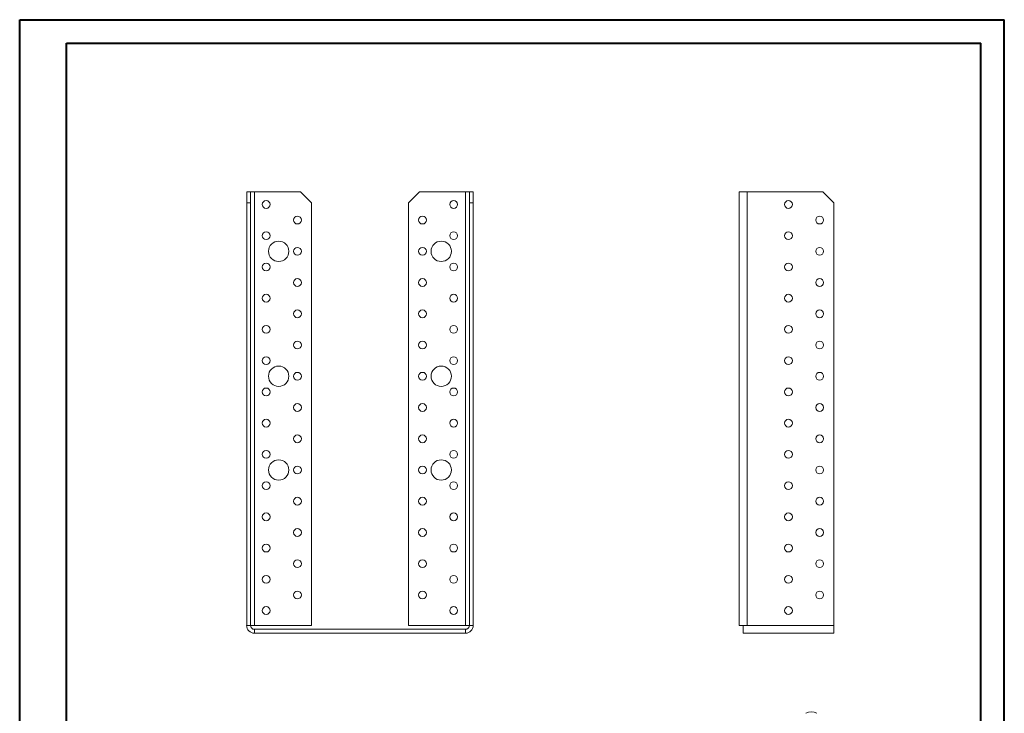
# Model space of a CAD drawing. Header units: millimetres. Extents: x 0 to 210, y 0 to 297.
# Tile 3 of 3: x 0 to 210, y 149 to 297. Entities that reach past the tile are written whole.
import ezdxf

# ---------------------------------------------------------------- set-up
doc = ezdxf.new("R2010")
doc.units = ezdxf.units.MM

msp = doc.modelspace()

# ---------------------------------------------------------------- linework, layer by layer
at = {"color": 7, "linetype": 'Continuous', "lineweight": 40}
for p, q in [((0.08, 0.21), (0.08, 297.21)), ((0.08, 297.21), (210.08, 297.21)), ((210.08, 0.21), (210.08, 297.21)), ((210.08, 292.21), (210.08, 297.21)), ((10.08, 292.21), (205.08, 292.21)), ((10.08, 5.21), (10.08, 292.21)), ((205.08, 5.21), (205.08, 292.21))]:
    msp.add_line(p, q, dxfattribs=at)
at = {"color": 7, "linetype": 'Continuous', "lineweight": 15}
for p, q in [((48.49, 260.45), (49.32, 260.45)), ((48.49, 258.12), (48.49, 260.45)), ((49.32, 260.45), (49.32, 258.12)), ((50.15, 260.45), (49.32, 260.45)), ((50.15, 167.95), (50.15, 260.45)), ((50.15, 260.45), (59.99, 260.45)), ((62.32, 258.12), (59.99, 260.45)), ((85.32, 260.45), (82.99, 258.12)), ((85.32, 260.45), (95.15, 260.45)), ((95.15, 260.45), (95.15, 167.95)), ((95.99, 260.45), (95.15, 260.45)), ((95.99, 260.45), (96.82, 260.45)), ((95.99, 258.12), (95.99, 260.45)), ((96.82, 260.45), (96.82, 258.12)), ((153.54, 260.45), (153.54, 167.95)), ((153.54, 260.45), (155.21, 260.45)), ((155.21, 260.45), (155.21, 167.95)), ((171.37, 260.45), (155.21, 260.45)), ((173.71, 258.12), (171.37, 260.45)), ((48.49, 167.95), (48.49, 258.12)), ((49.32, 258.12), (48.49, 258.12)), ((49.32, 167.95), (49.32, 258.12)), ((62.32, 258.12), (62.32, 167.95)), ((82.99, 167.95), (82.99, 258.12)), ((96.82, 258.12), (95.99, 258.12)), ((95.99, 167.95), (95.99, 258.12)), ((96.82, 167.95), (96.82, 258.12)), ((173.71, 167.95), (173.71, 258.12)), ((49.32, 167.95), (48.49, 167.95)), ((49.32, 167.95), (50.15, 167.95)), ((62.32, 167.95), (50.15, 167.95)), ((50.15, 167.12), (50.15, 166.28)), ((50.15, 167.12), (95.15, 167.12)), ((50.15, 166.28), (95.15, 166.28)), ((95.15, 167.95), (82.99, 167.95)), ((95.15, 167.95), (95.99, 167.95)), ((95.15, 167.12), (95.15, 166.28)), ((95.99, 167.95), (96.82, 167.95)), ((154.37, 167.95), (153.54, 167.95)), ((154.37, 166.28), (154.37, 167.95)), ((154.37, 167.95), (155.21, 167.95)), ((173.71, 166.28), (154.37, 166.28)), ((173.71, 167.95), (155.21, 167.95)), ((173.71, 167.95), (173.71, 166.28))]:
    msp.add_line(p, q, dxfattribs=at)
for centre, radius in [((52.65, 257.78), 0.833), ((92.65, 257.78), 0.833), ((164.04, 257.78), 0.833), ((59.32, 254.45), 0.833), ((85.99, 254.45), 0.833), ((170.71, 254.45), 0.833), ((52.65, 251.12), 0.833), ((55.32, 247.78), 2.17), ((89.99, 247.78), 2.17), ((92.65, 251.12), 0.833), ((164.04, 251.12), 0.833), ((59.32, 247.78), 0.833), ((85.99, 247.78), 0.833), ((170.71, 247.78), 0.833), ((52.65, 244.45), 0.833), ((92.65, 244.45), 0.833), ((164.04, 244.45), 0.833), ((59.32, 241.12), 0.833), ((85.99, 241.12), 0.833), ((170.71, 241.12), 0.833), ((52.65, 237.78), 0.833), ((92.65, 237.78), 0.833), ((164.04, 237.78), 0.833), ((59.32, 234.45), 0.833), ((85.99, 234.45), 0.833), ((170.71, 234.45), 0.833), ((52.65, 231.12), 0.833), ((92.65, 231.12), 0.833), ((164.04, 231.12), 0.833), ((59.32, 227.78), 0.833), ((85.99, 227.78), 0.833), ((170.71, 227.78), 0.833), ((52.65, 224.45), 0.833), ((92.65, 224.45), 0.833), ((164.04, 224.45), 0.833), ((55.32, 221.12), 2.17), ((89.99, 221.12), 2.17), ((59.32, 221.12), 0.833), ((85.99, 221.12), 0.833), ((170.71, 221.12), 0.833), ((52.65, 217.78), 0.833), ((92.65, 217.78), 0.833), ((164.04, 217.78), 0.833), ((59.32, 214.45), 0.833), ((85.99, 214.45), 0.833), ((170.71, 214.45), 0.833), ((52.65, 211.12), 0.833), ((92.65, 211.12), 0.833), ((164.04, 211.12), 0.833), ((59.32, 207.78), 0.833), ((85.99, 207.78), 0.833), ((170.71, 207.78), 0.833), ((52.65, 204.45), 0.833), ((92.65, 204.45), 0.833), ((164.04, 204.45), 0.833), ((55.32, 201.12), 2.17), ((59.32, 201.12), 0.833), ((85.99, 201.12), 0.833), ((89.99, 201.12), 2.17), ((170.71, 201.12), 0.833), ((52.65, 197.78), 0.833), ((92.65, 197.78), 0.833), ((164.04, 197.78), 0.833), ((59.32, 194.45), 0.833), ((85.99, 194.45), 0.833), ((170.71, 194.45), 0.833), ((52.65, 191.12), 0.833), ((92.65, 191.12), 0.833), ((164.04, 191.12), 0.833), ((59.32, 187.78), 0.833), ((85.99, 187.78), 0.833), ((170.71, 187.78), 0.833), ((52.65, 184.45), 0.833), ((92.65, 184.45), 0.833), ((164.04, 184.45), 0.833), ((59.32, 181.12), 0.833), ((85.99, 181.12), 0.833), ((170.71, 181.12), 0.833), ((52.65, 177.78), 0.833), ((92.65, 177.78), 0.833), ((164.04, 177.78), 0.833), ((59.32, 174.45), 0.833), ((85.99, 174.45), 0.833), ((170.71, 174.45), 0.833), ((52.65, 171.12), 0.833), ((92.65, 171.12), 0.833), ((164.04, 171.12), 0.833)]:
    msp.add_circle(centre, radius, dxfattribs=at)
for centre, radius, start, end in [((50.15, 167.95), 1.67, 180, 270), ((50.15, 167.95), 0.833, 180, 270), ((95.15, 167.95), 0.833, 270, 0), ((95.15, 167.95), 1.67, 270, 0), ((168.91, 146.92), 2.56, 62.6097, 117.3903)]:
    msp.add_arc(centre, radius, start, end, dxfattribs=at)

doc.saveas('drawing.dxf')
